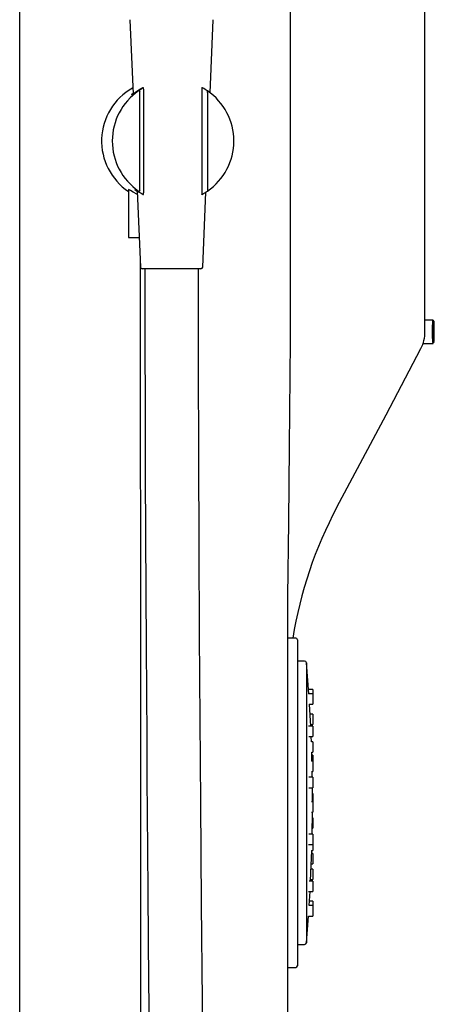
# Model space of a CAD drawing. Header units: millimetres. Extents: x 4447.49 to 4447.86, y 3573.36 to 3574.97.
# Tile 2 of 6: x 4447.49 to 4447.6, y 3573.87 to 3574.15. Entities that reach past the tile are written whole.
import ezdxf

# ---------------------------------------------------------------- set-up
doc = ezdxf.new("R2010")
doc.units = ezdxf.units.MM
doc.layers.add('SANINDUSA', color=3, linetype='Continuous')

msp = doc.modelspace()

# ---------------------------------------------------------------- linework, layer by layer
at = {"layer": 'SANINDUSA'}
for p, q in [((4447.485701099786, 3573.597402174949), (4447.485701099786, 3574.772406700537)), ((4447.561472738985, 3574.164339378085), (4447.561472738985, 3574.059443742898)), ((4447.599202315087, 3574.061841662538), (4447.599202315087, 3574.161941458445)), ((4447.516545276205, 3574.149304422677), (4447.517435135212, 3574.128436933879)), ((4447.539046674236, 3574.128844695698), (4447.539919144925, 3574.149304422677)), ((4447.519260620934, 3574.128933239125), (4447.519260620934, 3574.101749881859)), ((4447.520385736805, 3574.129885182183), (4447.520385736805, 3574.1007979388)), ((4447.536770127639, 3574.1007979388), (4447.536770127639, 3574.129885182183)), ((4447.538271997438, 3574.128933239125), (4447.538271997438, 3574.101749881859)), ((4447.51616118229, 3574.101711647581), (4447.51616118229, 3574.088291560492)), ((4447.518588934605, 3574.101379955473), (4447.519499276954, 3574.080032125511)), ((4447.536965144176, 3574.080032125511), (4447.537860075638, 3574.10101856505)), ((4447.52030685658, 3574.100392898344), (4447.520357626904, 3574.100392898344)), ((4447.51616118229, 3574.088291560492), (4447.519147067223, 3574.088291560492)), ((4447.53646559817, 3574.079553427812), (4447.51999882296, 3574.079553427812)), ((4447.601477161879, 3574.065141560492), (4447.599300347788, 3574.065141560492)), ((4447.561472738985, 3574.059443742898), (4447.561472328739, 3574.05933936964)), ((4447.5987658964, 3574.058641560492), (4447.601477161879, 3574.058641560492)), ((4447.560711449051, 3573.987673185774), (4447.560701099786, 3573.986108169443)), ((4447.560701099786, 3573.986108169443), (4447.560701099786, 3573.603472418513)), ((4447.563001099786, 3573.976041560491), (4447.560701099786, 3573.976041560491)), ((4447.563501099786, 3573.975541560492), (4447.563501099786, 3573.895252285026)), ((4447.565501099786, 3573.969591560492), (4447.563501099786, 3573.969591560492)), ((4447.566672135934, 3573.960400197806), (4447.566001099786, 3573.969091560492)), ((4447.566001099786, 3573.969091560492), (4447.566001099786, 3573.890691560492)), ((4447.567751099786, 3573.960400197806), (4447.566556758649, 3573.960400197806)), ((4447.567751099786, 3573.961611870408), (4447.566588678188, 3573.961611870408)), ((4447.567751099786, 3573.961611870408), (4447.567751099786, 3573.960400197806)), ((4447.567751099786, 3573.960400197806), (4447.567751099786, 3573.957849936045)), ((4447.566743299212, 3573.957500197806), (4447.567751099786, 3573.957500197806)), ((4447.567189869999, 3573.951402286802), (4447.566858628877, 3573.957500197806)), ((4447.567751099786, 3573.957849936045), (4447.567751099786, 3573.957500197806)), ((4447.567751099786, 3573.954712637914), (4447.567020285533, 3573.954712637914)), ((4447.567751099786, 3573.954712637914), (4447.567751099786, 3573.952162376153)), ((4447.567170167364, 3573.951812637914), (4447.567751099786, 3573.951812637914)), ((4447.567751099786, 3573.952162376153), (4447.567751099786, 3573.951812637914)), ((4447.567751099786, 3573.951402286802), (4447.566585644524, 3573.951402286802)), ((4447.567751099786, 3573.951402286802), (4447.567751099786, 3573.948852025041)), ((4447.567751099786, 3573.948852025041), (4447.567751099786, 3573.948502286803)), ((4447.566714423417, 3573.948502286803), (4447.567751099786, 3573.948502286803)), ((4447.567377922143, 3573.946996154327), (4447.567318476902, 3573.948502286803)), ((4447.567751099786, 3573.946996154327), (4447.56737634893, 3573.946996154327)), ((4447.567751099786, 3573.946996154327), (4447.567751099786, 3573.944445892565)), ((4447.567476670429, 3573.944096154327), (4447.567751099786, 3573.944096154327)), ((4447.567550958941, 3573.941551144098), (4447.567478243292, 3573.944096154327)), ((4447.567751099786, 3573.943254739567), (4447.567503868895, 3573.943254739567)), ((4447.567751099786, 3573.944445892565), (4447.567751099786, 3573.944096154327)), ((4447.567751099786, 3573.943254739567), (4447.567751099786, 3573.941551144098)), ((4447.567751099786, 3573.941567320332), (4447.567393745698, 3573.941567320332)), ((4447.567751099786, 3573.941567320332), (4447.567751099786, 3573.93901705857)), ((4447.567459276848, 3573.938667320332), (4447.567751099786, 3573.938667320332)), ((4447.567644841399, 3573.937029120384), (4447.567616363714, 3573.938651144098)), ((4447.567616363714, 3573.938651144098), (4447.567751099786, 3573.938651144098)), ((4447.567751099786, 3573.93901705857), (4447.567751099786, 3573.938667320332)), ((4447.567751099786, 3573.938667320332), (4447.567751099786, 3573.938651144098)), ((4447.567751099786, 3573.937029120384), (4447.566631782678, 3573.937029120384)), ((4447.567751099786, 3573.937029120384), (4447.567751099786, 3573.934478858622)), ((4447.566668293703, 3573.934129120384), (4447.567751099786, 3573.934129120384)), ((4447.567701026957, 3573.930148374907), (4447.567681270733, 3573.934129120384)), ((4447.567751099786, 3573.932534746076), (4447.567693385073, 3573.932534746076)), ((4447.567751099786, 3573.934478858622), (4447.567751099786, 3573.934129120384)), ((4447.567751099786, 3573.932534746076), (4447.567751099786, 3573.930148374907)), ((4447.567751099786, 3573.930148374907), (4447.567430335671, 3573.930148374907)), ((4447.567751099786, 3573.930148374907), (4447.567751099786, 3573.927598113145)), ((4447.567422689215, 3573.927248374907), (4447.567751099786, 3573.927248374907)), ((4447.567616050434, 3573.921115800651), (4447.567693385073, 3573.927248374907)), ((4447.567751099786, 3573.927598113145), (4447.567751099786, 3573.927248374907)), ((4447.567751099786, 3573.925654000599), (4447.567681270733, 3573.925654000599)), ((4447.567751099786, 3573.925654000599), (4447.567751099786, 3573.923103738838)), ((4447.567751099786, 3573.921131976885), (4447.566682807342, 3573.921131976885)), ((4447.567644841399, 3573.9227540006), (4447.567751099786, 3573.9227540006)), ((4447.567751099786, 3573.923103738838), (4447.567751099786, 3573.9227540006)), ((4447.567751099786, 3573.921131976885), (4447.567751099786, 3573.918581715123)), ((4447.567751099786, 3573.918581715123), (4447.567751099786, 3573.918231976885)), ((4447.566617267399, 3573.918231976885), (4447.567751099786, 3573.918231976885)), ((4447.567388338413, 3573.916528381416), (4447.567751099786, 3573.916528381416)), ((4447.567751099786, 3573.915686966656), (4447.567478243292, 3573.915686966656)), ((4447.567751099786, 3573.918215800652), (4447.567751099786, 3573.916878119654)), ((4447.567751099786, 3573.916878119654), (4447.567751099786, 3573.916528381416)), ((4447.567751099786, 3573.915686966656), (4447.567751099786, 3573.913136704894)), ((4447.567751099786, 3573.913136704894), (4447.567751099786, 3573.912786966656)), ((4447.567751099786, 3573.911280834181), (4447.567318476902, 3573.911280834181)), ((4447.567377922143, 3573.912786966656), (4447.567751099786, 3573.912786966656)), ((4447.567751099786, 3573.911280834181), (4447.567751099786, 3573.908730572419)), ((4447.567751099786, 3573.907970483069), (4447.5667250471, 3573.907970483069)), ((4447.567189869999, 3573.908380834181), (4447.567751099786, 3573.908380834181)), ((4447.567751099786, 3573.908730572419), (4447.567751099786, 3573.908380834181)), ((4447.567751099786, 3573.907970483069), (4447.567751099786, 3573.905420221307)), ((4447.566575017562, 3573.905070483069), (4447.567751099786, 3573.905070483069)), ((4447.566782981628, 3573.901071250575), (4447.567020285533, 3573.905070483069)), ((4447.567751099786, 3573.905420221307), (4447.567751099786, 3573.905070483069)), ((4447.567751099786, 3573.902282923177), (4447.566858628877, 3573.902282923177)), ((4447.567751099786, 3573.902282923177), (4447.567751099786, 3573.901071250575)), ((4447.567751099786, 3573.901071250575), (4447.56674718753, 3573.901071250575)), ((4447.567751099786, 3573.901071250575), (4447.567751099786, 3573.898520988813)), ((4447.566001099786, 3573.890691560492), (4447.566588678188, 3573.898171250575)), ((4447.566552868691, 3573.898171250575), (4447.567751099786, 3573.898171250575)), ((4447.567751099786, 3573.898520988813), (4447.567751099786, 3573.898171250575)), ((4447.563501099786, 3573.895252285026), (4447.563501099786, 3573.884241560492)), ((4447.563501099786, 3573.890191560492), (4447.565501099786, 3573.890191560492)), ((4447.560701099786, 3573.883741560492), (4447.563001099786, 3573.883741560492))]:
    msp.add_line(p, q, dxfattribs=at)
for points in [[(4447.520225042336, 3574.130211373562), (4447.519082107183, 3574.129549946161), (4447.518140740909, 3574.128931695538), (4447.517563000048, 3574.128525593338), (4447.517172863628, 3574.128255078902), (4447.517011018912, 3574.128174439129), (4447.517080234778, 3574.128296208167), (4447.517332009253, 3574.128557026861), (4447.517426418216, 3574.128641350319)], [(4447.518633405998, 3574.100337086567), (4447.518462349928, 3574.100419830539), (4447.517458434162, 3574.100978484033), (4447.516697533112, 3574.10144046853), (4447.516343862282, 3574.10165442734), (4447.516172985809, 3574.101735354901), (4447.516183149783, 3574.101711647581)], [(4447.518598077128, 3574.101165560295), (4447.51839799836, 3574.10131857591), (4447.518215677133, 3574.101467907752), (4447.518080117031, 3574.101588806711), (4447.517997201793, 3574.101674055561), (4447.517969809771, 3574.101718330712), (4447.517995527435, 3574.10172312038), (4447.518077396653, 3574.101686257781), (4447.518215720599, 3574.101607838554), (4447.518383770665, 3574.101506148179), (4447.518847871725, 3574.101220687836), (4447.519141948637, 3574.101043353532), (4447.519678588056, 3574.100732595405), (4447.52030685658, 3574.100392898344)], [(4447.538271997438, 3574.101749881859), (4447.538318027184, 3574.101597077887), (4447.538335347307, 3574.101500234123), (4447.538340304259, 3574.101433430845), (4447.53833095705, 3574.101342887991), (4447.538322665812, 3574.101320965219), (4447.538298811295, 3574.101293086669)], [(4447.519429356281, 3574.08167178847), (4447.519450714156, 3574.059652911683), (4447.519472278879, 3574.031436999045), (4447.519489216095, 3574.003947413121), (4447.519502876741, 3573.977371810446), (4447.519514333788, 3573.951865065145), (4447.519524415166, 3573.927552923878), (4447.519533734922, 3573.904535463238), (4447.519541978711, 3573.884640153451), (4447.51955015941, 3573.865943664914)], [(4447.520732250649, 3574.079553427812), (4447.520763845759, 3574.059453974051), (4447.52081301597, 3574.040319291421), (4447.520875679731, 3574.022175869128), (4447.520948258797, 3574.005044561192), (4447.521027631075, 3573.988941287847), (4447.521111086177, 3573.973877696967), (4447.521191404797, 3573.960634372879), (4447.521271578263, 3573.948326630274), (4447.521350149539, 3573.936956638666), (4447.521425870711, 3573.926524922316), (4447.521497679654, 3573.917030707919), (4447.521597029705, 3573.904432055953), (4447.521698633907, 3573.89208850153), (4447.521804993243, 3573.879656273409), (4447.521915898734, 3573.867141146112)], [(4447.537087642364, 3573.848571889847), (4447.536851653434, 3573.874397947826), (4447.536620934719, 3573.901531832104), (4447.536400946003, 3573.929945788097), (4447.536239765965, 3573.9531436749), (4447.536092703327, 3573.977082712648), (4447.535963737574, 3574.001732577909), (4447.535857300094, 3574.027057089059), (4447.535778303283, 3574.053013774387), (4447.535732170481, 3574.079553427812), (4447.535732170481, 3574.079553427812)], [(4447.601583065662, 3574.059731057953), (4447.601554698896, 3574.059170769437), (4447.601511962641, 3574.058741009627), (4447.601465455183, 3574.058652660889), (4447.601420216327, 3574.05891529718), (4447.601381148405, 3574.059500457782), (4447.601352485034, 3574.060344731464), (4447.601337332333, 3574.061356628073), (4447.601337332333, 3574.06242649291), (4447.601352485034, 3574.063438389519), (4447.601381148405, 3574.064282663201), (4447.601420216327, 3574.064867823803), (4447.601465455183, 3574.065130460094), (4447.601511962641, 3574.065042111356), (4447.601554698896, 3574.064612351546), (4447.601583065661, 3574.06405206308)], [(4447.601810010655, 3574.061891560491), (4447.601801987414, 3574.062934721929), (4447.601778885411, 3574.063852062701), (4447.601743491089, 3574.064532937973), (4447.601700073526, 3574.064895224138), (4447.601653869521, 3574.064895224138), (4447.601610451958, 3574.064532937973), (4447.601575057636, 3574.063852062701), (4447.601551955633, 3574.062934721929), (4447.601543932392, 3574.061891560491), (4447.601551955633, 3574.060848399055), (4447.601575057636, 3574.059931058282), (4447.601610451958, 3574.05925018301), (4447.601653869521, 3574.058887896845), (4447.601700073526, 3574.058887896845), (4447.601743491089, 3574.05925018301), (4447.601778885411, 3574.059931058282), (4447.601801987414, 3574.060848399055), (4447.601810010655, 3574.061891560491)], [(4447.60181020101, 3574.061891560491), (4447.601808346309, 3574.062399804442), (4447.601795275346, 3574.063280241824)], [(4447.561472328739, 3574.05933936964), (4447.56120151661, 3574.029652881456), (4447.56097255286, 3574.008662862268), (4447.560711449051, 3573.987673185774)], [(4447.601781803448, 3574.060010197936), (4447.601802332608, 3574.060856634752), (4447.601809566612, 3574.061710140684)], [(4447.574537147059, 3574.012713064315), (4447.588299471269, 3574.038641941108), (4447.598078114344, 3574.05721515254)], [(4447.567170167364, 3573.907970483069), (4447.567275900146, 3573.910273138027), (4447.567503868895, 3573.916528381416)]]:
    msp.add_lwpolyline(points, dxfattribs=at)
for centre, radius, start, end in [((4447.525694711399, 3574.115341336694), 0.01705757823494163, 119.6206981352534, 236.0200434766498), ((4447.528670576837, 3574.115341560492), 0.0170583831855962, 124.5579915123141, 235.4420084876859), ((4447.528356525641, 3574.116694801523), 0.0157739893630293, 121.0308467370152, 126.4070593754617), ((4447.519097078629, 3574.129155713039), 0.0002558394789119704, 6.358033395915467, 113.6673096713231), ((4447.519594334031, 3574.128954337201), 0.0003343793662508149, 136.609462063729, 183.6175505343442), ((4447.520413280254, 3574.129876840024), 0.0003838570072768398, 96.9308237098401, 119.3659237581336), ((4447.516950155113, 3574.129898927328), 0.003435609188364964, 359.7707711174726, 5.997413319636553), ((4447.536704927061, 3574.129875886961), 0.0003848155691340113, 60.66982327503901, 83.0710337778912), ((4447.533350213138, 3574.129899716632), 0.003419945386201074, 359.7564975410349, 6.011686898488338), ((4447.52832476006, 3574.113936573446), 0.01839269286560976, 57.16078743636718, 62.23324065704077), ((4447.537810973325, 3574.1291894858), 0.0005274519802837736, 330.9337950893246, 22.34739544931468), ((4447.528622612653, 3574.115341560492), 0.0170583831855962, 304.5579915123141, 55.44200848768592), ((4447.519097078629, 3574.101527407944), 0.0002558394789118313, 246.3326903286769, 353.6419666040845), ((4447.519608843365, 3574.10173403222), 0.0003485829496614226, 177.393932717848, 222.3790547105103), ((4447.518499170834, 3574.100725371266), 0.001887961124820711, 349.8572308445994, 2.202819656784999), ((4447.528317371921, 3574.116758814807), 0.0184070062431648, 297.2379484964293, 302.8378278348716), ((4447.534669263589, 3574.100740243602), 0.0021016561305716, 350.4869545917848, 1.573095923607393), ((4447.51999882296, 3574.080053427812), 0.0004999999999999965, 182.4418028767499, 270), ((4447.53646559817, 3574.080053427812), 0.0004999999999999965, 270, 357.5581971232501), ((4447.589169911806, 3574.061829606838), 0.01003241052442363, 332.6158160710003, 0.06885094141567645), ((4447.677384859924, 3573.957710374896), 0.1166316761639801, 151.8622445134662, 170.9572370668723), ((4447.563001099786, 3573.975541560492), 0.0005, 0, 90), ((4447.565501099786, 3573.969091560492), 0.0005000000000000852, 0, 90), ((4447.565501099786, 3573.890691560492), 0.0005000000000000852, 270, 0), ((4447.563001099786, 3573.884241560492), 0.0004999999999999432, 270, 0)]:
    msp.add_arc(centre, radius, start, end, dxfattribs=at)

doc.saveas('drawing.dxf')
